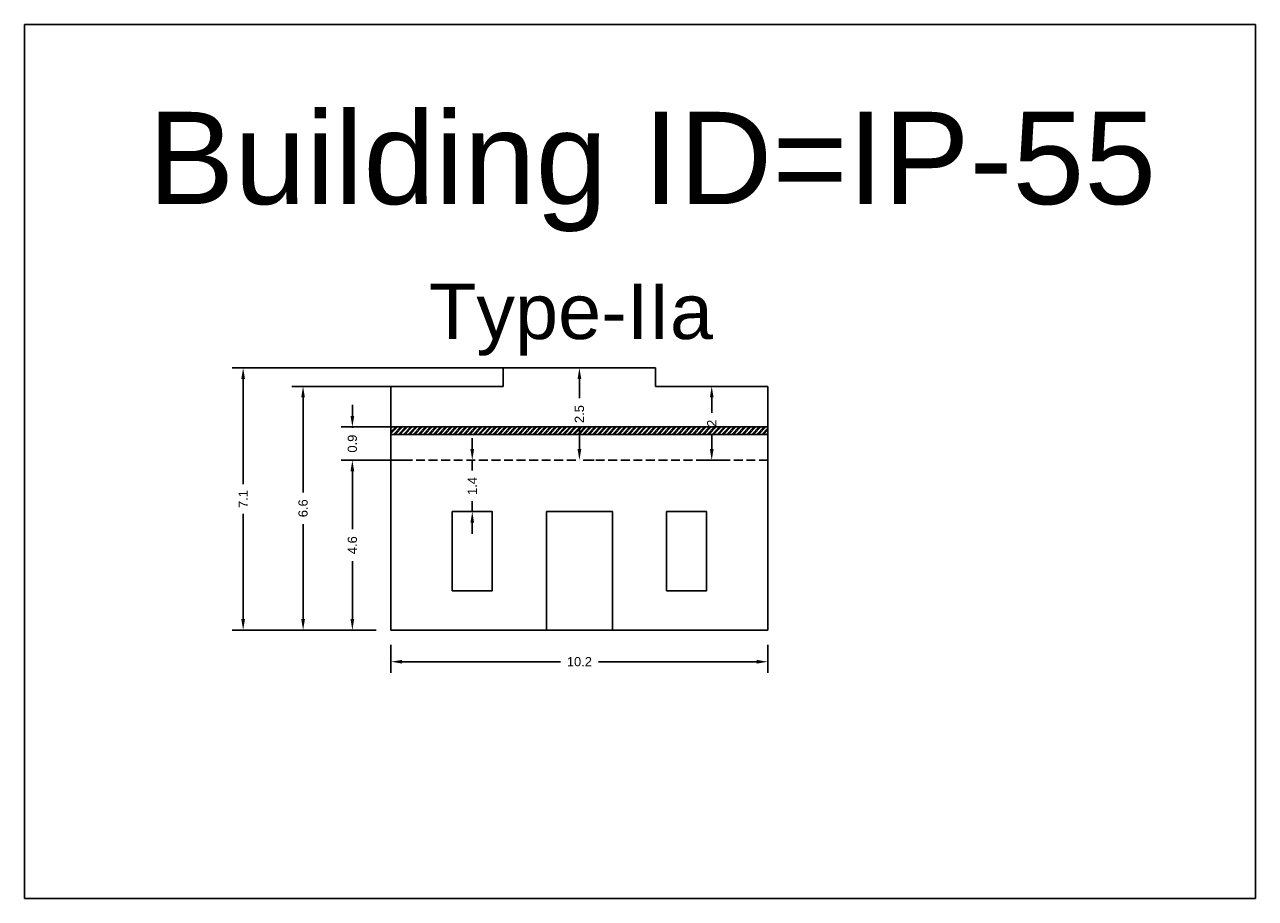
# Model space of a CAD drawing. Header units: metres. Extents: x 3416658 to 3417184, y -6712896 to -6712690.
# Tile 28 of 58: x 3416871 to 3416904, y -6712896 to -6712872. Entities that reach past the tile are written whole.
import ezdxf

# ---------------------------------------------------------------- set-up
doc = ezdxf.new("R2010")
doc.units = ezdxf.units.M
doc.linetypes.add('ACAD_ISO02W100', pattern=[15, 12, -3])
doc.layers.add('Dotted', color=7, linetype='ACAD_ISO02W100', plot=False)
doc.styles.get("Standard").update_dxf_attribs({"font": 'arial.ttf'})
doc.dimstyles.new('ISO-25', dxfattribs={"dimtxt": 0.25, "dimasz": 0.3, "dimexe": 0.3, "dimexo": 0.4, "dimgap": 0.2, "dimtad": 0, "dimdec": 1, "dimdsep": 46, "dimtxsty": 'Standard', "dimcen": 2.5, "dimadec": 0, "dimazin": 0, "dimtfac": 1, "dimtdec": 1, "dimtmove": 0, "dimatfit": 3, "dimfxl": 1, "dimarcsym": 0})
pattern_1 = [(45, (-12.51246, 26.99843), (-0.067351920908, 0.067351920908), []), (45, (-12.46756, 26.99843), (-0.067351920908, 0.067351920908), [])]

# ---------------------------------------------------------------- blocks, each defined once
blk = doc.blocks.new('*D489')
at = {"color": 0, "lineweight": -2, "transparency": 16777216}
for p, q in [((3416880.681, -6712883.977), (3416879.737, -6712883.977)), ((3416880.037, -6712884.277), (3416880.037, -6712885.844)), ((3416880.037, -6712888.277), (3416880.037, -6712886.71)), ((3416880.681, -6712888.577), (3416879.737, -6712888.577))]:
    blk.add_line(p, q, dxfattribs=at)
at = {"color": 0, "transparency": 16777216}
for points in [[(3416879.987, -6712884.277), (3416880.087, -6712884.277), (3416880.037, -6712883.977)], [(3416879.987, -6712888.277), (3416880.087, -6712888.277), (3416880.037, -6712888.577)]]:
    blk.add_solid(points, dxfattribs=at)
at = {"layer": 'Defpoints', "color": 0, "transparency": 16777216}
for p in [(3416880.037, -6712883.977), (3416881.081, -6712883.977), (3416881.081, -6712888.577)]:
    blk.add_point(p, dxfattribs=at)
at = {"color": 0, "transparency": 16777216, "insert": (3416880.037, -6712886.277), "char_height": 0.25, "attachment_point": 5, "rotation": 90}
blk.add_mtext('4.6', dxfattribs=at)
blk = doc.blocks.new('*D490')
at = {"color": 0, "lineweight": -2, "transparency": 16777216}
for p, q in [((3416881.629, -6712881.977), (3416878.403, -6712881.977)), ((3416878.703, -6712882.277), (3416878.703, -6712884.849)), ((3416878.703, -6712888.277), (3416878.703, -6712885.705)), ((3416880.681, -6712888.577), (3416878.403, -6712888.577))]:
    blk.add_line(p, q, dxfattribs=at)
at = {"color": 0, "transparency": 16777216}
for points in [[(3416878.653, -6712882.277), (3416878.753, -6712882.277), (3416878.703, -6712881.977)], [(3416878.653, -6712888.277), (3416878.753, -6712888.277), (3416878.703, -6712888.577)]]:
    blk.add_solid(points, dxfattribs=at)
at = {"layer": 'Defpoints', "color": 0, "transparency": 16777216}
for p in [(3416878.703, -6712881.977), (3416882.029, -6712881.977), (3416881.081, -6712888.577)]:
    blk.add_point(p, dxfattribs=at)
at = {"color": 0, "transparency": 16777216, "insert": (3416878.703, -6712885.277), "char_height": 0.25, "attachment_point": 5, "rotation": 90}
blk.add_mtext('6.6', dxfattribs=at)
blk = doc.blocks.new('*D491')
at = {"color": 0, "lineweight": -2, "transparency": 16777216}
for p, q in [((3416885.781, -6712881.477), (3416876.781, -6712881.477)), ((3416877.081, -6712881.777), (3416877.081, -6712884.625)), ((3416877.081, -6712888.277), (3416877.081, -6712885.429)), ((3416880.681, -6712888.577), (3416876.781, -6712888.577))]:
    blk.add_line(p, q, dxfattribs=at)
at = {"color": 0, "transparency": 16777216}
for points in [[(3416877.031, -6712881.777), (3416877.131, -6712881.777), (3416877.081, -6712881.477)], [(3416877.031, -6712888.277), (3416877.131, -6712888.277), (3416877.081, -6712888.577)]]:
    blk.add_solid(points, dxfattribs=at)
at = {"layer": 'Defpoints', "color": 0, "transparency": 16777216}
for p in [(3416877.081, -6712881.477), (3416886.181, -6712881.477), (3416881.081, -6712888.577)]:
    blk.add_point(p, dxfattribs=at)
at = {"color": 0, "transparency": 16777216, "insert": (3416877.081, -6712885.027), "char_height": 0.25, "attachment_point": 5, "rotation": 90}
blk.add_mtext('7.1', dxfattribs=at)
blk = doc.blocks.new('*D492')
at = {"color": 0, "lineweight": -2, "transparency": 16777216}
for p, q in [((3416883.281, -6712883.677), (3416883.281, -6712883.377)), ((3416883.281, -6712883.977), (3416883.281, -6712884.258)), ((3416883.681, -6712883.977), (3416883.581, -6712883.977)), ((3416883.281, -6712885.369), (3416883.281, -6712885.088)), ((3416883.681, -6712885.369), (3416883.581, -6712885.369)), ((3416883.281, -6712885.669), (3416883.281, -6712885.969))]:
    blk.add_line(p, q, dxfattribs=at)
at = {"color": 0, "transparency": 16777216}
for points in [[(3416883.231, -6712883.677), (3416883.331, -6712883.677), (3416883.281, -6712883.977)], [(3416883.231, -6712885.669), (3416883.331, -6712885.669), (3416883.281, -6712885.369)]]:
    blk.add_solid(points, dxfattribs=at)
at = {"layer": 'Defpoints', "color": 0, "transparency": 16777216}
for p in [(3416883.281, -6712883.977), (3416883.281, -6712883.977), (3416883.281, -6712885.369)]:
    blk.add_point(p, dxfattribs=at)
at = {"color": 0, "transparency": 16777216, "insert": (3416883.281, -6712884.673), "char_height": 0.25, "attachment_point": 5, "rotation": 90}
blk.add_mtext('1.4', dxfattribs=at)
blk = doc.blocks.new('*D493')
at = {"color": 0, "lineweight": -2, "transparency": 16777216}
for p, q in [((3416880.037, -6712882.777), (3416880.037, -6712882.477)), ((3416881.446, -6712883.077), (3416879.737, -6712883.077)), ((3416880.037, -6712883.077), (3416880.037, -6712883.099)), ((3416881.446, -6712883.977), (3416879.737, -6712883.977)), ((3416880.037, -6712883.977), (3416880.037, -6712883.955)), ((3416880.037, -6712884.277), (3416880.037, -6712884.577))]:
    blk.add_line(p, q, dxfattribs=at)
at = {"color": 0, "transparency": 16777216}
for points in [[(3416879.987, -6712882.777), (3416880.087, -6712882.777), (3416880.037, -6712883.077)], [(3416879.987, -6712884.277), (3416880.087, -6712884.277), (3416880.037, -6712883.977)]]:
    blk.add_solid(points, dxfattribs=at)
at = {"layer": 'Defpoints', "color": 0, "transparency": 16777216}
for p in [(3416880.037, -6712883.077), (3416881.846, -6712883.077), (3416881.846, -6712883.977)]:
    blk.add_point(p, dxfattribs=at)
at = {"color": 0, "transparency": 16777216, "insert": (3416880.037, -6712883.527), "char_height": 0.25, "attachment_point": 5, "rotation": 90}
blk.add_mtext('0.9', dxfattribs=at)
blk = doc.blocks.new('*D494')
at = {"color": 0, "lineweight": -2, "transparency": 16777216}
for p, q in [((3416881.081, -6712888.977), (3416881.081, -6712889.732)), ((3416891.281, -6712888.977), (3416891.281, -6712889.732)), ((3416881.381, -6712889.432), (3416885.669, -6712889.432)), ((3416890.981, -6712889.432), (3416886.693, -6712889.432))]:
    blk.add_line(p, q, dxfattribs=at)
at = {"color": 0, "transparency": 16777216}
for points in [[(3416881.381, -6712889.382), (3416881.381, -6712889.482), (3416881.081, -6712889.432)], [(3416890.981, -6712889.382), (3416890.981, -6712889.482), (3416891.281, -6712889.432)]]:
    blk.add_solid(points, dxfattribs=at)
at = {"layer": 'Defpoints', "color": 0, "transparency": 16777216}
for p in [(3416881.081, -6712888.577), (3416891.281, -6712888.577), (3416891.281, -6712889.432)]:
    blk.add_point(p, dxfattribs=at)
at = {"color": 0, "transparency": 16777216, "insert": (3416886.181, -6712889.432), "char_height": 0.25, "attachment_point": 5}
blk.add_mtext('10.2', dxfattribs=at)
blk = doc.blocks.new('*D495')
at = {"color": 0, "lineweight": -2, "transparency": 16777216}
for p, q in [((3416890.042, -6712881.977), (3416889.461, -6712881.977)), ((3416889.761, -6712882.277), (3416889.761, -6712882.694)), ((3416889.761, -6712883.677), (3416889.761, -6712883.26)), ((3416890.042, -6712883.977), (3416889.461, -6712883.977))]:
    blk.add_line(p, q, dxfattribs=at)
at = {"color": 0, "transparency": 16777216}
for points in [[(3416889.711, -6712882.277), (3416889.811, -6712882.277), (3416889.761, -6712881.977)], [(3416889.711, -6712883.677), (3416889.811, -6712883.677), (3416889.761, -6712883.977)]]:
    blk.add_solid(points, dxfattribs=at)
at = {"layer": 'Defpoints', "color": 0, "transparency": 16777216}
for p in [(3416889.761, -6712881.977), (3416890.442, -6712881.977), (3416890.442, -6712883.977)]:
    blk.add_point(p, dxfattribs=at)
at = {"color": 0, "transparency": 16777216, "insert": (3416889.761, -6712882.977), "char_height": 0.25, "attachment_point": 5, "rotation": 90}
blk.add_mtext('2', dxfattribs=at)
blk = doc.blocks.new('*D496')
at = {"color": 0, "lineweight": -2, "transparency": 16777216}
for p, q in [((3416886.581, -6712881.477), (3416886.481, -6712881.477)), ((3416886.181, -6712881.777), (3416886.181, -6712882.296)), ((3416886.181, -6712883.677), (3416886.181, -6712883.158)), ((3416886.581, -6712883.977), (3416886.481, -6712883.977))]:
    blk.add_line(p, q, dxfattribs=at)
at = {"color": 0, "transparency": 16777216}
for points in [[(3416886.131, -6712881.777), (3416886.231, -6712881.777), (3416886.181, -6712881.477)], [(3416886.131, -6712883.677), (3416886.231, -6712883.677), (3416886.181, -6712883.977)]]:
    blk.add_solid(points, dxfattribs=at)
at = {"layer": 'Defpoints', "color": 0, "transparency": 16777216}
for p in [(3416886.181, -6712881.477), (3416886.181, -6712881.477), (3416886.181, -6712883.977)]:
    blk.add_point(p, dxfattribs=at)
at = {"color": 0, "transparency": 16777216, "insert": (3416886.181, -6712882.727), "char_height": 0.25, "attachment_point": 5, "rotation": 90}
blk.add_mtext('2.5', dxfattribs=at)

msp = doc.modelspace()

# ---------------------------------------------------------------- hatches: boundary and pattern name
h = msp.add_hatch()
h.set_pattern_fill('ANSI32', color=256, scale=0.01)
h.set_pattern_definition(pattern_1)
h.paths.add_polyline_path([(3416886.181, -6712883.077), (3416881.081, -6712883.077), (3416881.081, -6712883.277), (3416886.181, -6712883.277)])
h = msp.add_hatch()
h.set_pattern_fill('ANSI32', color=256, scale=0.01)
h.set_pattern_definition(pattern_1)
h.paths.add_polyline_path([(3416886.181, -6712883.077), (3416891.281, -6712883.077), (3416891.281, -6712883.277), (3416886.181, -6712883.277)])

# ---------------------------------------------------------------- linework, layer by layer
for points in [[(3416871.168, -6712872.183), (3416904.473, -6712872.183), (3416904.473, -6712895.839), (3416871.168, -6712895.839)], [(3416882.741, -6712885.369), (3416883.821, -6712885.369), (3416883.821, -6712887.512), (3416882.741, -6712887.512)], [(3416885.289, -6712885.369), (3416887.073, -6712885.369), (3416887.073, -6712888.577), (3416885.289, -6712888.577)], [(3416889.621, -6712885.369), (3416888.541, -6712885.369), (3416888.541, -6712887.512), (3416889.621, -6712887.512)]]:
    msp.add_lwpolyline(points, close=True)
for points in [[(3416884.121, -6712881.477), (3416886.181, -6712881.477)], [(3416884.121, -6712881.977), (3416884.121, -6712881.477)], [(3416888.241, -6712881.477), (3416886.181, -6712881.477)], [(3416888.241, -6712881.977), (3416888.241, -6712881.477)], [(3416881.081, -6712888.577), (3416881.081, -6712881.977)], [(3416881.081, -6712881.977), (3416884.121, -6712881.977)], [(3416891.281, -6712881.977), (3416888.241, -6712881.977)], [(3416891.281, -6712888.577), (3416891.281, -6712881.977)], [(3416881.081, -6712883.077), (3416886.181, -6712883.077)], [(3416891.281, -6712883.077), (3416886.181, -6712883.077)], [(3416881.081, -6712883.277), (3416886.181, -6712883.277)], [(3416891.281, -6712883.277), (3416886.181, -6712883.277)], [(3416881.081, -6712888.577), (3416886.181, -6712888.577)], [(3416891.281, -6712888.577), (3416886.181, -6712888.577)]]:
    msp.add_lwpolyline(points)
at = {"layer": 'Dotted', "ltscale": 0.02}
for points in [[(3416881.081, -6712883.977), (3416886.181, -6712883.977)], [(3416891.281, -6712883.977), (3416886.181, -6712883.977)]]:
    msp.add_lwpolyline(points, dxfattribs=at)

# ---------------------------------------------------------------- texts
at = {"attachment_point": 1}
for s, insert, char_height in [('Building ID=IP-55', (3416874.512, -6712874.544), 2.5), ('Type-IIa  ', (3416882.111, -6712879.196), 1.5)]:
    msp.add_mtext_dynamic_manual_height_columns(s, width=67.86454, gutter_width=12.5, heights=[0.517], dxfattribs=dict(at, insert=insert, char_height=char_height))

# ---------------------------------------------------------------- dimensions: what is measured, and where the dimension line sits
for base, p1, p2, picture, middle in [((3416877.081, -6712881.477), (3416881.081, -6712888.577), (3416886.181, -6712881.477), '*D491', (3416877.081, -6712885.027)), ((3416886.181, -6712881.477), (3416886.181, -6712883.977), (3416886.181, -6712881.477), '*D496', (3416886.181, -6712882.727)), ((3416878.703, -6712881.977), (3416881.081, -6712888.577), (3416882.029, -6712881.977), '*D490', (3416878.703, -6712885.277)), ((3416889.761, -6712881.977), (3416890.442, -6712883.977), (3416890.442, -6712881.977), '*D495', (3416889.761, -6712882.977)), ((3416880.037, -6712883.077), (3416881.846, -6712883.977), (3416881.846, -6712883.077), '*D493', (3416880.037, -6712883.527)), ((3416880.037, -6712883.977), (3416881.081, -6712888.577), (3416881.081, -6712883.977), '*D489', (3416880.037, -6712886.277))]:
    dim = msp.add_linear_dim(base=base, p1=p1, p2=p2, angle=90, dimstyle='ISO-25')
    dim.commit()
    dim.dimension.update_dxf_attribs({"geometry": picture, "text_midpoint": middle})
dim = msp.add_linear_dim(base=(3416883.281, -6712883.977), p1=(3416883.281, -6712885.369), p2=(3416883.281, -6712883.977), angle=90, dimstyle='ISO-25')
dim.commit()
dim.dimension.update_dxf_attribs({"geometry": '*D492', "text_midpoint": (3416883.281, -6712884.673), "dimtype": 160})
dim = msp.add_linear_dim(base=(3416891.281, -6712889.432), p1=(3416881.081, -6712888.577), p2=(3416891.281, -6712888.577), dimstyle='ISO-25')
dim.commit()
dim.dimension.update_dxf_attribs({"geometry": '*D494', "text_midpoint": (3416886.181, -6712889.432)})

doc.saveas('drawing.dxf')
